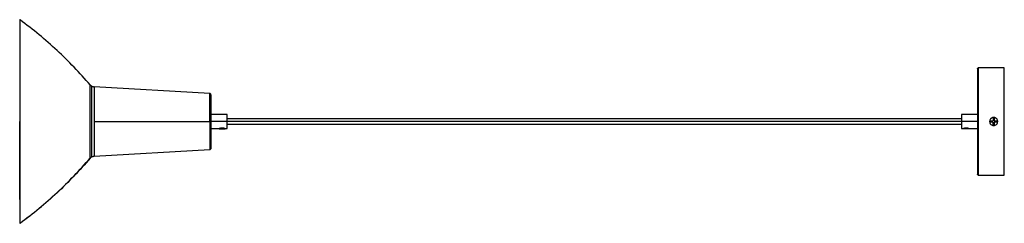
# Paper-space layout '_Izquierda' of a CAD drawing. Header units: millimetres. Extents: x 280 to 1196, y 3810 to 4000.
import ezdxf

# ---------------------------------------------------------------- set-up
doc = ezdxf.new("R2010")
doc.units = ezdxf.units.MM

psp = doc.layouts.new('_Izquierda')

# ---------------------------------------------------------------- linework, layer by layer
at = {"color": 7, "linetype": 'Continuous', "lineweight": 25}
for p, q in [((280.41, 3999.54), (279.94, 3998.9)), ((1171.71, 3954.24), (1171.71, 3954.11)), ((1172.42, 3954.49), (1171.98, 3954.44)), ((1196.42, 3954.54), (1172.42, 3954.54)), ((345.47, 3938.6), (345.47, 3938.82)), ((456.98, 3930.59), (349.33, 3936.9)), ((280.41, 3904.54), (279.94, 3904.54)), ((349.33, 3904.54), (456.98, 3904.54)), ((473.02, 3911.04), (457.93, 3911.04)), ((1171.42, 3904.54), (457.93, 3904.54)), ((1156.42, 3907.04), (472.93, 3907.04)), ((1171.51, 3911.04), (1156.42, 3911.04)), ((457.93, 3898.04), (465.68, 3898.04)), ((465.75, 3898.04), (465.75, 3897.71)), ((468.43, 3897.71), (468.43, 3898.65)), ((471.1, 3897.71), (471.1, 3898.04)), ((471.17, 3898.04), (472.93, 3898.04)), ((472.93, 3902.04), (1156.42, 3902.04)), ((1156.42, 3898.04), (1158.17, 3898.04)), ((1158.25, 3898.04), (1158.25, 3897.71)), ((1160.92, 3897.71), (1160.92, 3898.65)), ((1163.59, 3897.71), (1163.59, 3898.04)), ((1163.67, 3898.04), (1171.42, 3898.04)), ((349.33, 3872.18), (456.98, 3878.48)), ((346.83, 3871.4), (347.2, 3871.64)), ((1172.42, 3854.54), (1196.42, 3854.54)), ((279.94, 3810.18), (280.41, 3809.53))]:
    psp.add_line(p, q, dxfattribs=at)
for points, knots in [([(279.94, 3998.9), (279.94, 3998.9), (279.94, 3998.41), (279.94, 3996.78), (279.94, 3996.1), (279.94, 3994.42), (279.94, 3993.42), (279.94, 3991.12), (279.94, 3989.82), (279.94, 3986.9), (279.94, 3985.28), (279.94, 3981.75), (279.94, 3979.84), (279.94, 3975.75), (279.94, 3973.56), (279.94, 3968.96), (279.94, 3966.54), (279.94, 3961.49), (279.94, 3958.87), (279.94, 3953.48), (279.94, 3950.7), (279.94, 3945.05), (279.94, 3942.18), (279.94, 3936.37), (279.94, 3933.44), (279.94, 3927.57), (279.94, 3924.63), (279.94, 3915.87), (279.94, 3910.1), (279.94, 3904.54)], [0, 0, 0, 0, 0.125, 0.125, 0.1875, 0.1875, 0.25, 0.25, 0.3125, 0.3125, 0.375, 0.375, 0.4375, 0.4375, 0.5, 0.5, 0.5625, 0.5625, 0.625, 0.625, 0.6875, 0.6875, 0.75, 0.75, 0.8125, 0.8125, 0.875, 0.875, 1, 1, 1, 1]), ([(280.41, 3904.54), (280.41, 3910.14), (280.41, 3915.94), (280.41, 3924.77), (280.41, 3927.72), (280.41, 3933.63), (280.41, 3936.58), (280.41, 3942.43), (280.41, 3945.33), (280.41, 3951.02), (280.41, 3953.81), (280.41, 3959.24), (280.41, 3961.88), (280.41, 3966.96), (280.41, 3969.4), (280.41, 3974.04), (280.41, 3976.23), (280.41, 3980.36), (280.41, 3982.28), (280.41, 3985.83), (280.41, 3987.46), (280.41, 3990.4), (280.41, 3991.71), (280.41, 3994.03), (280.41, 3995.03), (280.41, 3996.72), (280.41, 3997.41), (280.41, 3999.05), (280.41, 3999.54), (280.41, 3999.54)], [0, 0, 0, 0, 0.125, 0.125, 0.1875, 0.1875, 0.25, 0.25, 0.3125, 0.3125, 0.375, 0.375, 0.4375, 0.4375, 0.5, 0.5, 0.5625, 0.5625, 0.625, 0.625, 0.6875, 0.6875, 0.75, 0.75, 0.8125, 0.8125, 0.875, 0.875, 1, 1, 1, 1]), ([(345.47, 3938.71), (340.56, 3944.26), (330.73, 3955.38), (314.8, 3970.95), (298.12, 3985.73), (286.31, 3994.73), (280.41, 3999.23)], [0, 0, 0, 0, 0.2497964, 0.5, 0.7502036, 1, 1, 1, 1]), ([(1171.42, 3953.54), (1171.42, 3953.67), (1171.44, 3953.8), (1171.55, 3954.04), (1171.62, 3954.15), (1171.71, 3954.24)], [0, 0, 0, 0, 0.5, 0.5, 1, 1, 1, 1]), ([(1171.42, 3953.54), (1171.42, 3953.54), (1171.42, 3953.28), (1171.42, 3952.16), (1171.42, 3951.29), (1171.42, 3948.9), (1171.42, 3947.38), (1171.42, 3943.72), (1171.42, 3941.58), (1171.42, 3936.79), (1171.42, 3934.15), (1171.42, 3928.55), (1171.42, 3925.59), (1171.42, 3919.56), (1171.42, 3916.49), (1171.42, 3910.42), (1171.42, 3907.42), (1171.42, 3901.65), (1171.42, 3898.65), (1171.42, 3892.59), (1171.42, 3889.52), (1171.42, 3883.48), (1171.42, 3880.53), (1171.42, 3874.92), (1171.42, 3872.28), (1171.42, 3867.5), (1171.42, 3865.36), (1171.42, 3861.69), (1171.42, 3860.17), (1171.42, 3857.78), (1171.42, 3856.92), (1171.42, 3855.79), (1171.42, 3855.54), (1171.42, 3855.54)], [0, 0, 0, 0, 0.0625, 0.0625, 0.125, 0.125, 0.1875, 0.1875, 0.25, 0.25, 0.3125, 0.3125, 0.375, 0.375, 0.4375, 0.4375, 0.5, 0.5, 0.5625, 0.5625, 0.625, 0.625, 0.6875, 0.6875, 0.75, 0.75, 0.8125, 0.8125, 0.875, 0.875, 0.9375, 0.9375, 1, 1, 1, 1]), ([(1172.42, 3954.54), (1172.28, 3954.54), (1172.14, 3954.51), (1171.9, 3954.4), (1171.79, 3954.33), (1171.71, 3954.24)], [0, 0, 0, 0, 0.5, 0.5, 1, 1, 1, 1]), ([(1171.71, 3954.11), (1171.71, 3954.06), (1171.71, 3953.92), (1171.71, 3952.83), (1171.71, 3950.87), (1171.71, 3948.01), (1171.71, 3944.29), (1171.71, 3939.8), (1171.71, 3934.63), (1171.71, 3928.96), (1171.71, 3922.94), (1171.71, 3916.77), (1171.71, 3910.62), (1171.71, 3904.54), (1171.71, 3898.45), (1171.71, 3892.3), (1171.71, 3886.13), (1171.71, 3880.12), (1171.71, 3874.44), (1171.71, 3869.28), (1171.71, 3864.78), (1171.71, 3861.07), (1171.71, 3858.2), (1171.71, 3856.23), (1171.71, 3855.04), (1171.71, 3854.9), (1171.71, 3854.83)], [0, 0, 0, 0, 0.024564, 0.065215, 0.107326, 0.150603, 0.194693, 0.239201, 0.28371, 0.3278, 0.371076, 0.413187, 0.453839, 0.492801, 0.531763, 0.572414, 0.614525, 0.657802, 0.701892, 0.7464, 0.790909, 0.834999, 0.878275, 0.920387, 0.961038, 1, 1, 1, 1]), ([(1172.42, 3854.54), (1172.42, 3854.61), (1172.42, 3854.75), (1172.42, 3855.94), (1172.42, 3857.93), (1172.42, 3860.81), (1172.42, 3864.55), (1172.42, 3869.07), (1172.42, 3874.26), (1172.42, 3879.97), (1172.42, 3886.02), (1172.42, 3892.23), (1172.42, 3898.42), (1172.42, 3904.54), (1172.42, 3910.66), (1172.42, 3916.85), (1172.42, 3923.05), (1172.42, 3929.1), (1172.42, 3934.81), (1172.42, 3940), (1172.42, 3944.53), (1172.42, 3948.26), (1172.42, 3951.15), (1172.42, 3953.12), (1172.42, 3954.22), (1172.42, 3954.36), (1172.42, 3954.41)], [0, 0, 0, 0, 0.038923, 0.079534, 0.121602, 0.164836, 0.208881, 0.253345, 0.297809, 0.341855, 0.385088, 0.427157, 0.467767, 0.50669, 0.545614, 0.586224, 0.628293, 0.671526, 0.715572, 0.760035, 0.804499, 0.848545, 0.891778, 0.933847, 0.974457, 1, 1, 1, 1]), ([(1196.42, 3854.54), (1196.42, 3854.54), (1196.42, 3854.8), (1196.42, 3855.95), (1196.42, 3856.83), (1196.42, 3859.27), (1196.42, 3860.82), (1196.42, 3864.56), (1196.42, 3866.74), (1196.42, 3871.62), (1196.42, 3874.32), (1196.42, 3880.04), (1196.42, 3883.06), (1196.42, 3889.21), (1196.42, 3892.34), (1196.42, 3898.53), (1196.42, 3901.59), (1196.42, 3907.48), (1196.42, 3910.54), (1196.42, 3916.73), (1196.42, 3919.86), (1196.42, 3926.02), (1196.42, 3929.04), (1196.42, 3934.76), (1196.42, 3937.45), (1196.42, 3942.33), (1196.42, 3944.52), (1196.42, 3948.26), (1196.42, 3949.81), (1196.42, 3952.25), (1196.42, 3953.13), (1196.42, 3954.28), (1196.42, 3954.54), (1196.42, 3954.54)], [0, 0, 0, 0, 0.0625, 0.0625, 0.125, 0.125, 0.1875, 0.1875, 0.25, 0.25, 0.3125, 0.3125, 0.375, 0.375, 0.4375, 0.4375, 0.5, 0.5, 0.5625, 0.5625, 0.625, 0.625, 0.6875, 0.6875, 0.75, 0.75, 0.8125, 0.8125, 0.875, 0.875, 0.9375, 0.9375, 1, 1, 1, 1]), ([(345.47, 3938.82), (345.71, 3938.54), (345.98, 3938.29), (346.56, 3937.83), (346.88, 3937.63), (347.2, 3937.47)], [0, 0, 0, 0, 0.5, 0.5, 1, 1, 1, 1]), ([(345.47, 3904.54), (345.47, 3906.4), (345.47, 3910.24), (345.47, 3915.97), (345.47, 3921.57), (345.47, 3926.75), (345.47, 3931.18), (345.47, 3934.68), (345.47, 3937.08), (345.47, 3938.38), (345.47, 3938.55), (345.47, 3938.6)], [0, 0, 0, 0, 0.1097365, 0.2255262, 0.3460434, 0.469556, 0.5940497, 0.7152378, 0.8334373, 0.9470221, 1, 1, 1, 1]), ([(347.2, 3871.61), (347.2, 3871.61), (347.2, 3871.78), (347.2, 3872.54), (347.2, 3873.12), (347.2, 3874.72), (347.2, 3875.75), (347.2, 3878.21), (347.2, 3879.65), (347.2, 3882.86), (347.2, 3884.64), (347.2, 3888.4), (347.2, 3890.39), (347.2, 3894.44), (347.2, 3896.51), (347.2, 3900.58), (347.2, 3902.6), (347.2, 3906.48), (347.2, 3908.49), (347.2, 3912.57), (347.2, 3914.63), (347.2, 3918.69), (347.2, 3920.67), (347.2, 3924.44), (347.2, 3926.21), (347.2, 3929.43), (347.2, 3930.87), (347.2, 3933.33), (347.2, 3934.35), (347.2, 3935.96), (347.2, 3936.54), (347.2, 3937.29), (347.2, 3937.47), (347.2, 3937.47)], [0, 0, 0, 0, 0.0625, 0.0625, 0.125, 0.125, 0.1875, 0.1875, 0.25, 0.25, 0.3125, 0.3125, 0.375, 0.375, 0.4375, 0.4375, 0.5, 0.5, 0.5625, 0.5625, 0.625, 0.625, 0.6875, 0.6875, 0.75, 0.75, 0.8125, 0.8125, 0.875, 0.875, 0.9375, 0.9375, 1, 1, 1, 1]), ([(347.2, 3937.47), (347.53, 3937.3), (347.88, 3937.17), (348.6, 3936.98), (348.97, 3936.92), (349.33, 3936.9)], [0, 0, 0, 0, 0.5, 0.5, 1, 1, 1, 1]), ([(349.33, 3936.9), (349.33, 3936.9), (349.33, 3936.73), (349.33, 3935.99), (349.33, 3935.42), (349.33, 3933.84), (349.33, 3932.83), (349.33, 3930.41), (349.33, 3929), (349.33, 3925.84), (349.33, 3924.1), (349.33, 3920.4), (349.33, 3918.44), (349.33, 3914.46), (349.33, 3912.43), (349.33, 3908.42), (349.33, 3906.44), (349.33, 3904.54)], [0, 0, 0, 0, 0.125, 0.125, 0.25, 0.25, 0.375, 0.375, 0.5, 0.5, 0.625, 0.625, 0.75, 0.75, 0.875, 0.875, 1, 1, 1, 1]), ([(456.98, 3904.54), (456.98, 3906.08), (456.98, 3907.67), (456.98, 3910.9), (456.98, 3912.53), (456.98, 3915.74), (456.98, 3917.31), (456.98, 3920.29), (456.98, 3921.69), (456.98, 3924.23), (456.98, 3925.37), (456.98, 3927.32), (456.98, 3928.13), (456.98, 3929.4), (456.98, 3929.86), (456.98, 3930.46), (456.98, 3930.59), (456.98, 3930.59)], [0, 0, 0, 0, 0.125, 0.125, 0.25, 0.25, 0.375, 0.375, 0.5, 0.5, 0.625, 0.625, 0.75, 0.75, 0.875, 0.875, 1, 1, 1, 1]), ([(457.65, 3930.28), (457.57, 3930.37), (457.46, 3930.45), (457.23, 3930.55), (457.11, 3930.59), (456.98, 3930.59)], [0, 0, 0, 0, 0.5, 0.5, 1, 1, 1, 1]), ([(457.65, 3878.79), (457.65, 3878.79), (457.65, 3878.93), (457.65, 3879.52), (457.65, 3879.97), (457.65, 3881.23), (457.65, 3882.03), (457.65, 3883.95), (457.65, 3885.08), (457.65, 3887.59), (457.65, 3888.98), (457.65, 3891.92), (457.65, 3893.48), (457.65, 3896.65), (457.65, 3898.26), (457.65, 3901.45), (457.65, 3903.02), (457.65, 3906.05), (457.65, 3907.63), (457.65, 3910.82), (457.65, 3912.43), (457.65, 3915.6), (457.65, 3917.15), (457.65, 3920.1), (457.65, 3921.48), (457.65, 3924), (457.65, 3925.12), (457.65, 3927.05), (457.65, 3927.85), (457.65, 3929.1), (457.65, 3929.56), (457.65, 3930.15), (457.65, 3930.28), (457.65, 3930.28)], [0, 0, 0, 0, 0.0625, 0.0625, 0.125, 0.125, 0.1875, 0.1875, 0.25, 0.25, 0.3125, 0.3125, 0.375, 0.375, 0.4375, 0.4375, 0.5, 0.5, 0.5625, 0.5625, 0.625, 0.625, 0.6875, 0.6875, 0.75, 0.75, 0.8125, 0.8125, 0.875, 0.875, 0.9375, 0.9375, 1, 1, 1, 1]), ([(457.93, 3929.59), (457.93, 3929.72), (457.9, 3929.84), (457.81, 3930.08), (457.74, 3930.19), (457.65, 3930.28)], [0, 0, 0, 0, 0.5, 0.5, 1, 1, 1, 1]), ([(457.93, 3929.36), (457.93, 3929.29), (457.93, 3929.09), (457.93, 3927.49), (457.93, 3924.61), (457.93, 3920.85), (457.93, 3916.77), (457.93, 3912.74), (457.93, 3908.63), (457.93, 3905.88), (457.93, 3904.54)], [0, 0, 0, 0, 0.078175, 0.226099, 0.380124, 0.536492, 0.65842, 0.77734, 0.891618, 1, 1, 1, 1]), ([(279.94, 3831.63), (279.94, 3833.64), (279.94, 3837.79), (279.94, 3844.95), (279.94, 3852.78), (279.94, 3861.08), (279.94, 3869.69), (279.94, 3878.46), (279.94, 3887.26), (279.94, 3895.95), (279.94, 3901.71), (279.94, 3904.54)], [0, 0, 0, 0, 0.11085, 0.227973, 0.344474, 0.459748, 0.57323, 0.684408, 0.792834, 0.898131, 1, 1, 1, 1]), ([(279.94, 3904.54), (279.94, 3898.98), (279.94, 3893.21), (279.94, 3884.45), (279.94, 3881.51), (279.94, 3875.64), (279.94, 3872.71), (279.94, 3866.9), (279.94, 3864.02), (279.94, 3858.37), (279.94, 3855.6), (279.94, 3850.2), (279.94, 3847.58), (279.94, 3842.54), (279.94, 3840.12), (279.94, 3835.51), (279.94, 3833.33), (279.94, 3829.23), (279.94, 3827.32), (279.94, 3823.79), (279.94, 3822.18), (279.94, 3819.26), (279.94, 3817.95), (279.94, 3815.65), (279.94, 3814.66), (279.94, 3812.98), (279.94, 3812.29), (279.94, 3810.67), (279.94, 3810.18), (279.94, 3810.18)], [0, 0, 0, 0, 0.125, 0.125, 0.1875, 0.1875, 0.25, 0.25, 0.3125, 0.3125, 0.375, 0.375, 0.4375, 0.4375, 0.5, 0.5, 0.5625, 0.5625, 0.625, 0.625, 0.6875, 0.6875, 0.75, 0.75, 0.8125, 0.8125, 0.875, 0.875, 1, 1, 1, 1]), ([(280.41, 3809.88), (280.41, 3809.89), (280.41, 3810.03), (280.41, 3811.05), (280.41, 3813.06), (280.41, 3816.09), (280.41, 3820.02), (280.41, 3824.9), (280.41, 3830.66), (280.41, 3837.24), (280.41, 3844.54), (280.41, 3852.43), (280.41, 3860.78), (280.41, 3869.45), (280.41, 3878.28), (280.41, 3887.14), (280.41, 3895.89), (280.41, 3901.69), (280.41, 3904.54)], [0, 0, 0, 0, 0.005678, 0.068132, 0.132441, 0.198383, 0.265691, 0.334062, 0.403161, 0.472629, 0.542097, 0.611196, 0.679567, 0.746875, 0.812817, 0.877126, 0.93958, 1, 1, 1, 1]), ([(345.47, 3870.25), (345.47, 3870.25), (345.47, 3870.43), (345.47, 3871.22), (345.47, 3871.82), (345.47, 3873.49), (345.47, 3874.56), (345.47, 3877.12), (345.47, 3878.62), (345.47, 3881.97), (345.47, 3883.82), (345.47, 3887.74), (345.47, 3889.81), (345.47, 3894.03), (345.47, 3896.18), (345.47, 3900.42), (345.47, 3902.52), (345.47, 3904.54)], [0, 0, 0, 0, 0.125, 0.125, 0.25, 0.25, 0.375, 0.375, 0.5, 0.5, 0.625, 0.625, 0.75, 0.75, 0.875, 0.875, 1, 1, 1, 1]), ([(349.33, 3904.54), (349.33, 3902.63), (349.33, 3900.65), (349.33, 3896.65), (349.33, 3894.62), (349.33, 3890.63), (349.33, 3888.68), (349.33, 3884.98), (349.33, 3883.23), (349.33, 3880.07), (349.33, 3878.66), (349.33, 3876.24), (349.33, 3875.24), (349.33, 3873.66), (349.33, 3873.09), (349.33, 3872.34), (349.33, 3872.18), (349.33, 3872.18)], [0, 0, 0, 0, 0.125, 0.125, 0.25, 0.25, 0.375, 0.375, 0.5, 0.5, 0.625, 0.625, 0.75, 0.75, 0.875, 0.875, 1, 1, 1, 1]), ([(456.98, 3904.54), (456.98, 3902.88), (456.98, 3901.19), (456.98, 3897.83), (456.98, 3896.17), (456.98, 3892.97), (456.98, 3891.44), (456.98, 3888.6), (456.98, 3887.29), (456.98, 3884.94), (456.98, 3883.86), (456.98, 3881.95), (456.98, 3881.13), (456.98, 3879.8), (456.98, 3879.3), (456.98, 3878.64), (456.98, 3878.48), (456.98, 3878.48)], [0, 0, 0, 0, 0.125, 0.125, 0.25, 0.25, 0.375, 0.375, 0.5, 0.5, 0.625, 0.625, 0.75, 0.75, 0.875, 0.875, 1, 1, 1, 1]), ([(457.93, 3911.04), (457.93, 3911.04), (457.93, 3911), (457.93, 3910.85), (457.93, 3910.74), (457.93, 3910.42), (457.93, 3910.22), (457.93, 3909.74), (457.93, 3909.45), (457.93, 3908.82), (457.93, 3908.47), (457.93, 3907.72), (457.93, 3907.33), (457.93, 3906.53), (457.93, 3906.12), (457.93, 3905.32), (457.93, 3904.92), (457.93, 3904.54)], [0, 0, 0, 0, 0.125, 0.125, 0.25, 0.25, 0.375, 0.375, 0.5, 0.5, 0.625, 0.625, 0.75, 0.75, 0.875, 0.875, 1, 1, 1, 1]), ([(457.93, 3904.54), (457.93, 3903.06), (457.93, 3901.53), (457.93, 3898.43), (457.93, 3896.86), (457.93, 3893.77), (457.93, 3892.26), (457.93, 3889.39), (457.93, 3888.04), (457.93, 3885.6), (457.93, 3884.5), (457.93, 3882.63), (457.93, 3881.85), (457.93, 3880.63), (457.93, 3880.19), (457.93, 3879.61), (457.93, 3879.48), (457.93, 3879.48)], [0, 0, 0, 0, 0.125, 0.125, 0.25, 0.25, 0.375, 0.375, 0.5, 0.5, 0.625, 0.625, 0.75, 0.75, 0.875, 0.875, 1, 1, 1, 1]), ([(457.93, 3904.54), (457.93, 3904.15), (457.93, 3903.76), (457.93, 3902.95), (457.93, 3902.54), (457.93, 3901.74), (457.93, 3901.35), (457.93, 3900.61), (457.93, 3900.26), (457.93, 3899.62), (457.93, 3899.34), (457.93, 3898.85), (457.93, 3898.65), (457.93, 3898.34), (457.93, 3898.22), (457.93, 3898.07), (457.93, 3898.04), (457.93, 3898.04)], [0, 0, 0, 0, 0.125, 0.125, 0.25, 0.25, 0.375, 0.375, 0.5, 0.5, 0.625, 0.625, 0.75, 0.75, 0.875, 0.875, 1, 1, 1, 1]), ([(472.93, 3904.54), (472.93, 3904.92), (472.93, 3905.32), (472.93, 3906.12), (472.93, 3906.53), (472.93, 3907.33), (472.93, 3907.72), (472.93, 3908.47), (472.93, 3908.82), (472.93, 3909.45), (472.93, 3909.74), (472.93, 3910.22), (472.93, 3910.42), (472.93, 3910.74), (472.93, 3910.85), (472.93, 3911), (472.93, 3911.04), (472.93, 3911.04)], [0, 0, 0, 0, 0.125, 0.125, 0.25, 0.25, 0.375, 0.375, 0.5, 0.5, 0.625, 0.625, 0.75, 0.75, 0.875, 0.875, 1, 1, 1, 1]), ([(472.93, 3898.04), (472.93, 3898.04), (472.93, 3898.07), (472.93, 3898.22), (472.93, 3898.34), (472.93, 3898.65), (472.93, 3898.85), (472.93, 3899.34), (472.93, 3899.62), (472.93, 3900.26), (472.93, 3900.61), (472.93, 3901.35), (472.93, 3901.74), (472.93, 3902.54), (472.93, 3902.95), (472.93, 3903.76), (472.93, 3904.15), (472.93, 3904.54)], [0, 0, 0, 0, 0.125, 0.125, 0.25, 0.25, 0.375, 0.375, 0.5, 0.5, 0.625, 0.625, 0.75, 0.75, 0.875, 0.875, 1, 1, 1, 1]), ([(1156.42, 3911.04), (1156.42, 3911.04), (1156.42, 3911), (1156.42, 3910.85), (1156.42, 3910.74), (1156.42, 3910.42), (1156.42, 3910.22), (1156.42, 3909.74), (1156.42, 3909.45), (1156.42, 3908.82), (1156.42, 3908.47), (1156.42, 3907.72), (1156.42, 3907.33), (1156.42, 3906.53), (1156.42, 3906.12), (1156.42, 3905.32), (1156.42, 3904.92), (1156.42, 3904.54)], [0, 0, 0, 0, 0.125, 0.125, 0.25, 0.25, 0.375, 0.375, 0.5, 0.5, 0.625, 0.625, 0.75, 0.75, 0.875, 0.875, 1, 1, 1, 1]), ([(1156.42, 3904.54), (1156.42, 3904.15), (1156.42, 3903.76), (1156.42, 3902.95), (1156.42, 3902.54), (1156.42, 3901.74), (1156.42, 3901.35), (1156.42, 3900.61), (1156.42, 3900.26), (1156.42, 3899.62), (1156.42, 3899.34), (1156.42, 3898.85), (1156.42, 3898.65), (1156.42, 3898.34), (1156.42, 3898.22), (1156.42, 3898.07), (1156.42, 3898.04), (1156.42, 3898.04)], [0, 0, 0, 0, 0.125, 0.125, 0.25, 0.25, 0.375, 0.375, 0.5, 0.5, 0.625, 0.625, 0.75, 0.75, 0.875, 0.875, 1, 1, 1, 1]), ([(1171.42, 3906.93), (1171.42, 3906.53), (1171.42, 3906.12), (1171.42, 3905.32), (1171.42, 3904.92), (1171.42, 3904.54)], [0, 0, 0, 0, 0.5, 0.5, 1, 1, 1, 1]), ([(1190.28, 3904.54), (1190.28, 3904.6), (1190.28, 3904.72), (1190.26, 3904.9), (1190.24, 3905.08), (1190.21, 3905.25), (1190.17, 3905.42), (1190.13, 3905.59), (1190.08, 3905.76), (1189.94, 3906.11), (1189.68, 3906.62), (1189.18, 3907.23), (1188.59, 3907.7), (1187.92, 3908.05), (1187.23, 3908.24), (1186.53, 3908.31), (1185.83, 3908.24), (1185.14, 3908.05), (1184.47, 3907.7), (1183.88, 3907.23), (1183.38, 3906.62), (1183.09, 3906.06), (1182.92, 3905.59), (1182.84, 3905.25), (1182.79, 3904.9), (1182.78, 3904.66), (1182.78, 3904.54)], [0, 0, 0, 0, 0.01539, 0.030695, 0.045904, 0.061007, 0.075992, 0.090849, 0.105568, 0.12014, 0.188071, 0.250095, 0.318934, 0.380046, 0.441776, 0.500017, 0.558258, 0.619988, 0.681096, 0.749939, 0.811958, 0.879894, 0.909175, 0.939009, 0.969312, 1, 1, 1, 1]), ([(1182.78, 3904.54), (1182.78, 3904.1), (1182.86, 3903.62), (1183.22, 3902.7), (1183.51, 3902.25), (1184.24, 3901.52), (1184.69, 3901.23), (1185.61, 3900.87), (1186.09, 3900.79), (1186.97, 3900.79), (1187.45, 3900.87), (1188.37, 3901.23), (1188.81, 3901.52), (1189.55, 3902.25), (1189.83, 3902.7), (1190.2, 3903.62), (1190.28, 3904.1), (1190.28, 3904.54)], [0, 0, 0, 0, 0.125, 0.125, 0.25, 0.25, 0.375, 0.375, 0.5, 0.5, 0.625, 0.625, 0.75, 0.75, 0.875, 0.875, 1, 1, 1, 1]), ([(1183.2, 3905.04), (1183.56, 3905.04), (1184, 3905.04), (1184.97, 3905.04), (1185.5, 3905.04), (1186.03, 3905.04)], [0, 0, 0, 0, 0.5, 0.5, 1, 1, 1, 1]), ([(1186.03, 3907.86), (1186.03, 3907.51), (1186.03, 3907.07), (1186.03, 3906.09), (1186.03, 3905.56), (1186.03, 3905.04)], [0, 0, 0, 0, 0.5, 0.5, 1, 1, 1, 1]), ([(1187.03, 3907.86), (1187.03, 3907.51), (1187.03, 3907.07), (1187.03, 3906.09), (1187.03, 3905.56), (1187.03, 3905.04)], [0, 0, 0, 0, 0.5, 0.5, 1, 1, 1, 1]), ([(1187.03, 3905.04), (1187.55, 3905.04), (1188.09, 3905.04), (1189.06, 3905.04), (1189.5, 3905.04), (1189.85, 3905.04)], [0, 0, 0, 0, 0.5, 0.5, 1, 1, 1, 1]), ([(465.77, 3898.08), (465.75, 3898.07), (465.68, 3898.04), (465.66, 3898.03), (465.71, 3898.05), (465.92, 3898.14), (466.33, 3898.29), (466.9, 3898.46), (467.39, 3898.56), (467.91, 3898.64), (468.26, 3898.64), (468.43, 3898.65)], [0, 0, 0, 0, 0.030452, 0.135352, 0.23952, 0.344726, 0.565654, 0.677427, 0.791515, 0.901558, 1, 1, 1, 1]), ([(465.75, 3897.71), (465.75, 3897.71), (465.81, 3897.71), (466.07, 3897.71), (466.28, 3897.71), (466.8, 3897.71), (467.11, 3897.71), (467.77, 3897.71), (468.11, 3897.71), (468.43, 3897.71)], [0, 0, 0, 0, 0.25, 0.25, 0.5, 0.5, 0.75, 0.75, 1, 1, 1, 1]), ([(468.43, 3898.65), (468.59, 3898.64), (468.94, 3898.64), (469.45, 3898.57), (469.95, 3898.46), (470.38, 3898.34), (470.73, 3898.21), (470.99, 3898.12), (471.15, 3898.05), (471.17, 3898.04), (471.17, 3898.04)], [0, 0, 0, 0, 0.112502, 0.238411, 0.369669, 0.499333, 0.629276, 0.759072, 0.881202, 1, 1, 1, 1]), ([(468.43, 3897.71), (468.74, 3897.71), (469.08, 3897.71), (469.74, 3897.71), (470.05, 3897.71), (470.58, 3897.71), (470.78, 3897.71), (471.04, 3897.71), (471.1, 3897.71), (471.1, 3897.71)], [0, 0, 0, 0, 0.25, 0.25, 0.5, 0.5, 0.75, 0.75, 1, 1, 1, 1]), ([(1158.22, 3898.06), (1158.22, 3898.06), (1158.17, 3898.04), (1158.16, 3898.03), (1158.2, 3898.05), (1158.41, 3898.14), (1158.82, 3898.29), (1159.39, 3898.46), (1159.88, 3898.56), (1160.4, 3898.64), (1160.75, 3898.64), (1160.92, 3898.65)], [0, 0, 0, 0, 0.001435, 0.109475, 0.21676, 0.325115, 0.552655, 0.667773, 0.785275, 0.898611, 1, 1, 1, 1]), ([(1160.92, 3897.71), (1160.6, 3897.71), (1160.26, 3897.71), (1159.61, 3897.71), (1159.29, 3897.71), (1158.77, 3897.71), (1158.56, 3897.71), (1158.3, 3897.71), (1158.25, 3897.71), (1158.25, 3897.71)], [0, 0, 0, 0, 0.25, 0.25, 0.5, 0.5, 0.75, 0.75, 1, 1, 1, 1]), ([(1160.92, 3898.65), (1161.08, 3898.64), (1161.43, 3898.64), (1161.95, 3898.57), (1162.44, 3898.46), (1162.87, 3898.34), (1163.23, 3898.21), (1163.48, 3898.12), (1163.64, 3898.05), (1163.66, 3898.04), (1163.67, 3898.04)], [0, 0, 0, 0, 0.112502, 0.238411, 0.369669, 0.499333, 0.629276, 0.759072, 0.881202, 1, 1, 1, 1]), ([(1163.59, 3897.71), (1163.59, 3897.71), (1163.53, 3897.71), (1163.27, 3897.71), (1163.07, 3897.71), (1162.55, 3897.71), (1162.23, 3897.71), (1161.57, 3897.71), (1161.23, 3897.71), (1160.92, 3897.71)], [0, 0, 0, 0, 0.25, 0.25, 0.5, 0.5, 0.75, 0.75, 1, 1, 1, 1]), ([(1186.03, 3904.04), (1185.5, 3904.04), (1184.97, 3904.04), (1184, 3904.04), (1183.56, 3904.04), (1183.2, 3904.04)], [0, 0, 0, 0, 0.5, 0.5, 1, 1, 1, 1]), ([(1186.03, 3901.21), (1186.03, 3901.57), (1186.03, 3902.01), (1186.03, 3902.98), (1186.03, 3903.51), (1186.03, 3904.04)], [0, 0, 0, 0, 0.5, 0.5, 1, 1, 1, 1]), ([(1187.03, 3904.04), (1187.03, 3903.51), (1187.03, 3902.98), (1187.03, 3902.01), (1187.03, 3901.57), (1187.03, 3901.21)], [0, 0, 0, 0, 0.5, 0.5, 1, 1, 1, 1]), ([(1189.85, 3904.04), (1189.5, 3904.04), (1189.06, 3904.04), (1188.09, 3904.04), (1187.55, 3904.04), (1187.03, 3904.04)], [0, 0, 0, 0, 0.5, 0.5, 1, 1, 1, 1]), ([(456.98, 3878.48), (457.11, 3878.49), (457.23, 3878.52), (457.46, 3878.63), (457.57, 3878.7), (457.65, 3878.79)], [0, 0, 0, 0, 0.5, 0.5, 1, 1, 1, 1]), ([(457.93, 3879.48), (457.93, 3879.36), (457.9, 3879.23), (457.81, 3878.99), (457.74, 3878.88), (457.65, 3878.79)], [0, 0, 0, 0, 0.5, 0.5, 1, 1, 1, 1]), ([(280.41, 3809.85), (286.31, 3814.35), (298.12, 3823.35), (314.8, 3838.12), (330.73, 3853.69), (340.56, 3864.81), (345.47, 3870.37)], [0, 0, 0, 0, 0.249796, 0.5, 0.750204, 1, 1, 1, 1]), ([(345.47, 3870.25), (335.85, 3858.96), (325.55, 3848.19), (303.8, 3827.88), (292.34, 3818.35), (280.41, 3809.53)], [0, 0, 0, 0, 0.5, 0.5, 1, 1, 1, 1]), ([(347.2, 3871.61), (346.88, 3871.45), (346.56, 3871.25), (345.98, 3870.79), (345.71, 3870.53), (345.47, 3870.25)], [0, 0, 0, 0, 0.5, 0.5, 1, 1, 1, 1]), ([(347.2, 3871.61), (347.53, 3871.77), (347.88, 3871.9), (348.6, 3872.1), (348.97, 3872.15), (349.33, 3872.18)], [0, 0, 0, 0, 0.5, 0.5, 1, 1, 1, 1]), ([(1171.71, 3854.83), (1171.62, 3854.92), (1171.55, 3855.03), (1171.44, 3855.28), (1171.42, 3855.41), (1171.42, 3855.54)], [0, 0, 0, 0, 0.5, 0.5, 1, 1, 1, 1]), ([(1171.71, 3854.83), (1171.79, 3854.75), (1171.9, 3854.67), (1172.14, 3854.57), (1172.28, 3854.54), (1172.42, 3854.54)], [0, 0, 0, 0, 0.5, 0.5, 1, 1, 1, 1])]:
    psp.add_open_spline(points, degree=3, knots=knots, dxfattribs=at)
for points in [[(1196.42, 3907.71), (1196.42, 3911.06), (1196.42, 3914.43), (1196.42, 3917.71)], [(1183.2, 3904.04), (1183.16, 3904.37), (1183.16, 3904.71), (1183.2, 3905.04)], [(1186.03, 3907.86), (1186.19, 3907.89), (1186.36, 3907.9), (1186.53, 3907.9)], [(1186.53, 3907.9), (1186.7, 3907.9), (1186.86, 3907.89), (1187.03, 3907.86)], [(1189.85, 3905.04), (1189.9, 3904.71), (1189.9, 3904.37), (1189.85, 3904.04)], [(1196.42, 3897.71), (1196.42, 3901), (1196.42, 3904.36), (1196.42, 3907.71)], [(1187.03, 3901.21), (1186.7, 3901.16), (1186.36, 3901.16), (1186.03, 3901.21)]]:
    psp.add_open_spline(points, degree=3, dxfattribs=at)

doc.saveas('drawing.dxf')
